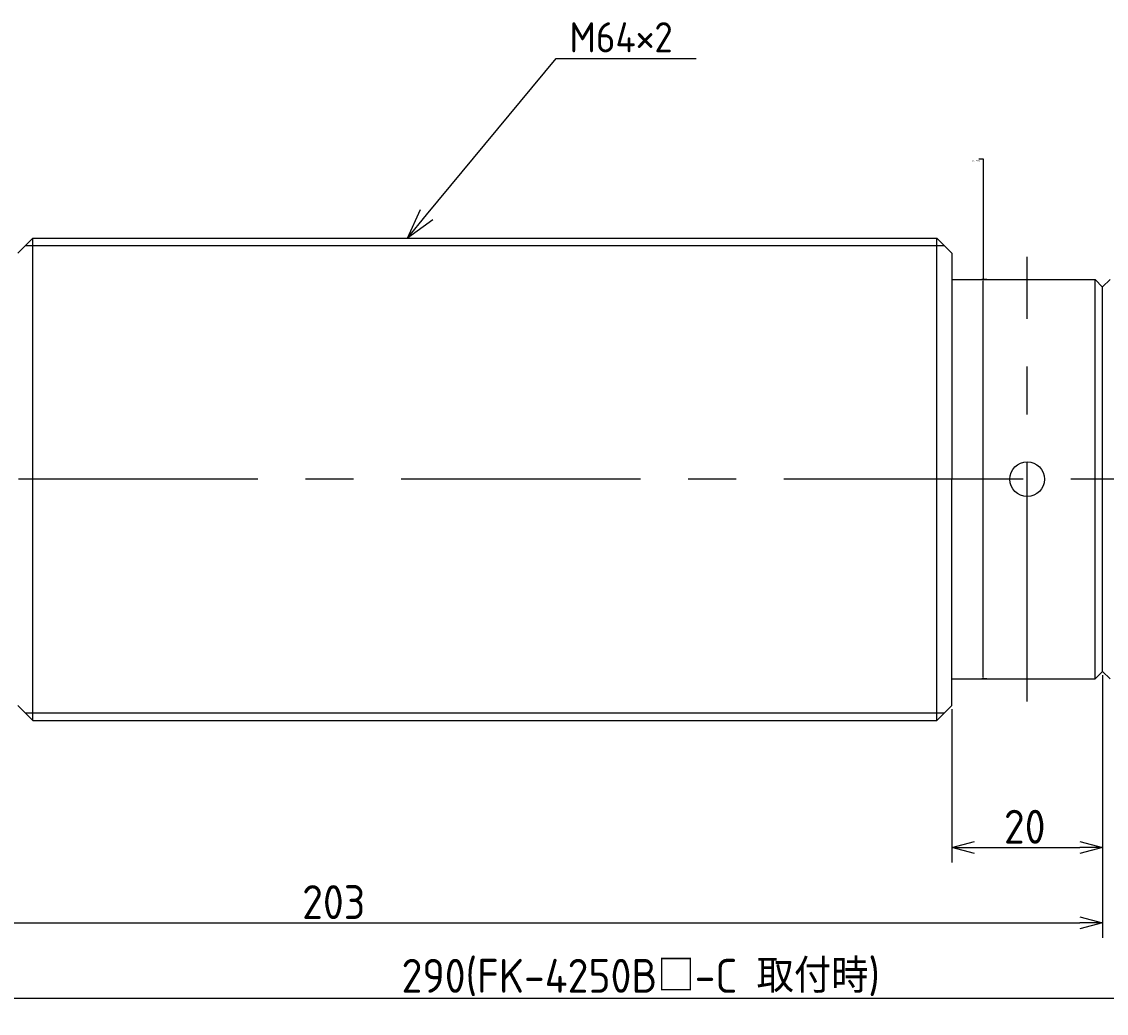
# Model space of a CAD drawing. Extents: x 47 to 399, y 93 to 224.
# Tile 2 of 3: x 134 to 278, y 93 to 224. Entities that reach past the tile are written whole.
import ezdxf

# ---------------------------------------------------------------- set-up
doc = ezdxf.new("R2010")
doc.units = 0
doc.header["$PDMODE"] = 3
doc.header["$PDSIZE"] = 1
doc.linetypes.add('CENTER', pattern=[50.8, 31.75, -6.35, 6.35, -6.35])
doc.linetypes.add('PHANTOM', pattern=[63.5, 31.75, -6.35, 6.35, -6.35, 6.35, -6.35])
doc.layers.get('0').update_dxf_attribs({"linetype": 'CONTINUOUS'})
doc.layers.get('DEFPOINTS').update_dxf_attribs({"linetype": 'CONTINUOUS'})
for name, color, linetype in [('図形', 7, 'CONTINUOUS'), ('図枠', 7, 'CONTINUOUS'), ('寸法_文字', 3, 'CONTINUOUS')]:
    doc.layers.add(name, color=color, linetype=linetype)
doc.layers.get('0').off()
doc.styles.add('DIMENSION', font='isocp.shx', dxfattribs={"bigfont": 'bigfont.shx'})
doc.dimstyles.get("Standard").update_dxf_attribs({"dimtxt": 0.18, "dimasz": 0.18, "dimexe": 0.18, "dimexo": 0.0625, "dimgap": 0.09, "dimtad": 0, "dimtih": 1, "dimtoh": 1, "dimzin": 0, "dimcen": 0.09, "dimazin": 3, "dimtfac": 1, "dimtofl": 0, "dimtmove": 0, "dimatfit": 3})

# ---------------------------------------------------------------- blocks, each defined once
blk = doc.blocks.new('_OPEN30')
at = {"color": 0, "linetype": 'BYBLOCK'}
for p, q in [((-1, 0.268), (0, 0)), ((0, 0), (-1, -0.268)), ((0, 0), (-1, 0))]:
    blk.add_line(p, q, dxfattribs=at)
blk = doc.blocks.new('*U102')
at = {"layer": '寸法_文字', "color": 161, "style": 'DIMENSION'}
blk.add_text('20', height=4.5, dxfattribs=at).set_placement((264.37, 115.37))
blk = doc.blocks.new('*D101')
at = {"layer": 'DEFPOINTS', "color": 0}
for p in [(277.47, 138.23), (257.47, 133.73), (277.47, 114.87)]:
    blk.add_point(p, dxfattribs=at)
at = {"layer": '寸法_文字', "color": 161}
for p, q in [((277.47, 137.73), (277.47, 112.87)), ((257.47, 133.23), (257.47, 112.87)), ((260.47, 114.87), (274.47, 114.87))]:
    blk.add_line(p, q, dxfattribs=at)
at = {"layer": '図枠'}
blk.add_blockref('*U102', (0, 0), dxfattribs=at)
at = {"layer": '寸法_文字', "color": 161, "xscale": 3.000000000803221, "yscale": 3.000000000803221, "zscale": 3.000000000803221, "rotation": 180}
blk.add_blockref('_OPEN30', (257.47, 114.87), dxfattribs=at)
at = {"layer": '寸法_文字', "color": 161, "xscale": 3.000000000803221, "yscale": 3.000000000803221, "zscale": 3.000000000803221}
blk.add_blockref('_OPEN30', (277.47, 114.87), dxfattribs=at)
blk = doc.blocks.new('*U104')
at = {"layer": '寸法_文字', "color": 161, "style": 'DIMENSION'}
blk.add_text('203', height=4.5, dxfattribs=at).set_placement((171.2, 105.37))
blk = doc.blocks.new('*D103')
at = {"layer": 'DEFPOINTS', "color": 0}
for p in [(74.47, 163.74), (277.47, 138.23), (277.47, 104.87)]:
    blk.add_point(p, dxfattribs=at)
at = {"layer": '寸法_文字', "color": 161}
for p, q in [((74.47, 163.24), (74.47, 102.87)), ((277.47, 137.73), (277.47, 102.87)), ((77.47, 104.87), (274.47, 104.87))]:
    blk.add_line(p, q, dxfattribs=at)
at = {"layer": '図枠'}
blk.add_blockref('*U104', (0, 0), dxfattribs=at)
at = {"layer": '寸法_文字', "color": 161, "xscale": 3.000000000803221, "yscale": 3.000000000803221, "zscale": 3.000000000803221, "rotation": 180}
blk.add_blockref('_OPEN30', (74.47, 104.87), dxfattribs=at)
at = {"layer": '寸法_文字', "color": 161, "xscale": 3.000000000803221, "yscale": 3.000000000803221, "zscale": 3.000000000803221}
blk.add_blockref('_OPEN30', (277.47, 104.87), dxfattribs=at)
blk = doc.blocks.new('*U106')
at = {"layer": '寸法_文字', "color": 161, "style": 'DIMENSION'}
blk.add_text('290(FK-4250B□-C 取付時)', height=4.5, dxfattribs=at).set_placement((184.4, 95.59))
blk = doc.blocks.new('*D105')
at = {"layer": 'DEFPOINTS', "color": 0}
for p in [(74.47, 163.74), (364.47, 143.73), (364.47, 94.87)]:
    blk.add_point(p, dxfattribs=at)
at = {"layer": '寸法_文字', "color": 161}
for p, q in [((74.47, 163.24), (74.47, 92.87)), ((364.47, 143.23), (364.47, 92.87)), ((77.47, 94.87), (361.47, 94.87))]:
    blk.add_line(p, q, dxfattribs=at)
at = {"layer": '図枠'}
blk.add_blockref('*U106', (0, 0), dxfattribs=at)
at = {"layer": '寸法_文字', "color": 161, "xscale": 3.000000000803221, "yscale": 3.000000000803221, "zscale": 3.000000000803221, "rotation": 180}
blk.add_blockref('_OPEN30', (74.47, 94.87), dxfattribs=at)
at = {"layer": '寸法_文字', "color": 161, "xscale": 3.000000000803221, "yscale": 3.000000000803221, "zscale": 3.000000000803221}
blk.add_blockref('_OPEN30', (364.47, 94.87), dxfattribs=at)
blk = doc.blocks.new('*D112')
at = {"layer": 'DEFPOINTS', "color": 0}
for p in [(261.62, 190.23), (262.18, 190.23), (262.18, 137.23)]:
    blk.add_point(p, dxfattribs=at)
at = {"layer": '寸法_文字', "color": 0}
for p, q in [((261.06, 206.22), (261.62, 206.22)), ((261.62, 206.22), (261.62, 190.23)), ((262.11, 190.23), (261.44, 190.23)), ((261.62, 137.41), (261.62, 190.05)), ((262.11, 137.23), (261.44, 137.23))]:
    blk.add_line(p, q, dxfattribs=at)
for points in [[(261.59, 190.05), (261.65, 190.05), (261.62, 190.23)], [(261.59, 137.41), (261.65, 137.41), (261.62, 137.23)]]:
    blk.add_solid(points, dxfattribs=at)
at = {"layer": '寸法_文字', "color": 0, "style": 'DIMENSION'}
blk.add_text('%%c53.0000', height=0.18, dxfattribs=at).set_placement((260.15, 205.9))
blk = doc.blocks.new('*U111')
at = {"layer": '寸法_文字', "linetype": 'BYBLOCK'}
blk.add_line((204.93, 219.56), (205.29, 219.56), dxfattribs=at)
for points in [[(187.72, 198.81), (204.93, 219.56)], [(205.29, 219.56), (223.53, 219.56)]]:
    blk.add_lwpolyline(points, dxfattribs=at)
at = {"layer": '寸法_文字', "color": 0, "xscale": 4, "yscale": 4, "zscale": 4, "rotation": 230.3275760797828}
blk.add_blockref('_OPEN30', (185.17, 195.73), dxfattribs=at)
at = {"layer": '寸法_文字', "style": 'DIMENSION'}
blk.add_text('M64×2', height=4, dxfattribs=at).set_placement((206.69, 220.36))

msp = doc.modelspace()

# ---------------------------------------------------------------- linework, layer by layer
at = {"layer": '図形'}
for p, q in [((135.466, 195.727), (133.466, 193.727)), ((135.466, 195.727), (255.466, 195.727)), ((135.466, 131.727), (135.467, 195.727)), ((255.466, 195.727), (257.466, 193.727)), ((255.466, 131.727), (255.466, 195.727)), ((257.466, 193.727), (257.466, 192.227)), ((257.466, 193.727), (257.466, 163.727)), ((257.466, 190.227), (276.466, 190.227)), ((276.466, 190.227), (277.466, 189.227)), ((276.466, 137.227), (276.466, 190.227)), ((277.466, 138.227), (277.466, 189.227)), ((257.466, 133.727), (257.466, 163.727)), ((277.466, 138.231), (277.466, 139.227)), ((257.466, 137.227), (276.466, 137.227)), ((276.466, 137.227), (277.466, 138.227)), ((135.466, 131.727), (133.466, 133.727)), ((255.466, 131.727), (257.466, 133.727)), ((135.466, 131.727), (255.476, 131.737))]:
    msp.add_line(p, q, dxfattribs=at)
at = {"layer": '図形', "color": 3, "linetype": 'BYBLOCK'}
for p, q in [((134.466, 194.727), (256.476, 194.717)), ((134.466, 132.727), (256.476, 132.737))]:
    msp.add_line(p, q, dxfattribs=at)
at = {"layer": '図形', "color": 3, "linetype": 'CENTER'}
for p, q in [((267.466, 134.227), (267.466, 193.227)), ((368.513, 163.727), (71.966, 163.727))]:
    msp.add_line(p, q, dxfattribs=at)
at = {"layer": '図形', "color": 5, "linetype": 'PHANTOM'}
for p, q in [((277.466, 189.231), (278.466, 190.231)), ((277.466, 138.231), (278.466, 137.231))]:
    msp.add_line(p, q, dxfattribs=at)
at = {"layer": '図形'}
msp.add_circle((267.466, 163.727), 2.3, dxfattribs=at)

# ---------------------------------------------------------------- block references
at = {"layer": '寸法_文字'}
msp.add_blockref('*U111', (0, 0), dxfattribs=at)

# ---------------------------------------------------------------- dimensions: what is measured, and where the dimension line sits
dim = msp.add_linear_dim(base=(261.621, 190.227), p1=(262.177, 137.227), p2=(262.177, 190.227), angle=270, dimstyle='Standard', override={"dimscale": 1, "dimpost": '%%c<>', "dimtmove": 1}, dxfattribs=at)
dim.commit()
dim.dimension.update_dxf_attribs({"geometry": '*D112', "text_midpoint": (260.508, 206.219), "dimtype": 128})
for base, p1, p2, override, picture, middle in [((277.466, 104.869), (74.466, 163.738), (277.466, 138.231), {"dimscale": 1, "dimdec": 1}, '*D103', (175.966, 107.62)), ((364.466, 94.869), (74.466, 163.738), (364.466, 143.727), {"dimscale": 1, "dimdec": 1, "dimpost": '<>(FK-4250B□-C 取付時)'}, '*D105', (219.466, 97.844)), ((277.466, 114.869), (257.466, 133.727), (277.466, 138.227), {"dimscale": 1}, '*D101', (267.466, 117.62))]:
    dim = msp.add_linear_dim(base=base, p1=p1, p2=p2, angle=180, dimstyle='Standard', override=override, dxfattribs=at)
    dim.commit()
    dim.dimension.update_dxf_attribs({"geometry": picture, "text_midpoint": middle})

doc.saveas('drawing.dxf')
